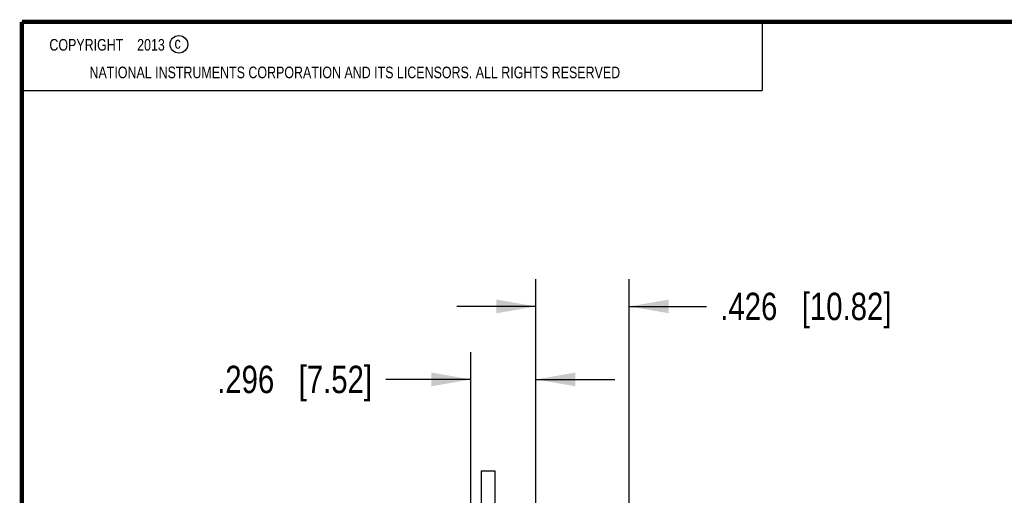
# Model space of a CAD drawing. Header units: inches. Extents: x 0.2 to 16.8, y 0.1 to 10.8.
# Tile 5 of 21: x 0.2 to 4.7, y 8.6 to 10.8. Entities that reach past the tile are written whole.
import ezdxf

# ---------------------------------------------------------------- set-up
doc = ezdxf.new("R2010")
doc.units = ezdxf.units.IN
doc.header["$LTSCALE"] = 0.935
doc.header["$MEASUREMENT"] = 0
doc.layers.get('0').update_dxf_attribs({"linetype": 'CONTINUOUS'})
doc.layers.add('DETAIL', color=7, linetype='CONTINUOUS')
doc.layers.add('DIMENSIONS', color=7, linetype='CONTINUOUS')
doc.styles.get("Standard").update_dxf_attribs({"font": 'txt', "width": 0.8})
doc.dimstyles.new('DIMSTYLE_1', dxfattribs={"dimtxt": 0.125, "dimasz": 0.18, "dimexe": 0.18, "dimexo": 0.0625, "dimgap": 0.09, "dimtad": 0, "dimtih": 1, "dimtoh": 1, "dimdec": 3, "dimzin": 4, "dimdsep": 46, "dimtxsty": 'STANDARD', "dimblk": '_FILLED', "dimblk1": '_FILLED', "dimblk2": '_FILLED', "dimcen": 0.09, "dimadec": 0, "dimazin": 0, "dimtp": 0.005, "dimtm": 0.005, "dimtfac": 1, "dimtdec": 3, "dimtofl": 0, "dimtmove": 0, "dimatfit": 3, "dimldrblk": '_FILLED', "dimfxl": 1, "dimtolj": 1, "dimtzin": 4, "dimarcsym": 0})

# ---------------------------------------------------------------- blocks, each defined once
blk = doc.blocks.new('_FILLED')
at = {"color": 0, "linetype": 'BYBLOCK'}
blk.add_solid([(0, 0), (-1, 0.174), (-1, -0.174)], dxfattribs=at)
blk = doc.blocks.new('*D11')
at = {"layer": 'DIMENSIONS', "color": 2, "linetype": 'CONTINUOUS'}
for p, q in [((2.2976, 8.2782), (2.2976, 9.2529)), ((2.5936, 8.1382), (2.5936, 9.2529)), ((2.2976, 9.1279), (1.9091, 9.1279)), ((2.5936, 9.1279), (2.9536, 9.1279))]:
    blk.add_line(p, q, dxfattribs=at)
at = {"layer": 'DIMENSIONS', "color": 2, "linetype": 'CONTINUOUS', "xscale": 0.18, "yscale": 0.18, "zscale": 0.18}
blk.add_blockref('_FILLED', (2.2976, 9.1279), dxfattribs=at)
at = {"layer": 'DIMENSIONS', "color": 2, "linetype": 'CONTINUOUS', "xscale": 0.18, "yscale": 0.18, "zscale": 0.18, "rotation": 180}
blk.add_blockref('_FILLED', (2.5936, 9.1279), dxfattribs=at)
at = {"layer": 'DIMENSIONS', "color": 2, "linetype": 'CONTINUOUS', "insert": (1.8466, 9.1904), "char_height": 0.125, "width": 1.125, "attachment_point": 3, "line_spacing_factor": 0.9}
blk.add_mtext('.296{\\Ftxt.shx;\\W1.000000;\\H0.125000; }[7.52]', dxfattribs=at)
blk = doc.blocks.new('*D12')
at = {"layer": 'DIMENSIONS', "color": 2, "linetype": 'CONTINUOUS'}
for p, q in [((2.5936, 8.1382), (2.5936, 9.5859)), ((3.0196, 8.2472), (3.0196, 9.5859)), ((2.5936, 9.4609), (2.2336, 9.4609)), ((3.0196, 9.4609), (3.3717, 9.4609))]:
    blk.add_line(p, q, dxfattribs=at)
at = {"layer": 'DIMENSIONS', "color": 2, "linetype": 'CONTINUOUS', "xscale": 0.18, "yscale": 0.18, "zscale": 0.18}
blk.add_blockref('_FILLED', (2.5936, 9.4609), dxfattribs=at)
at = {"layer": 'DIMENSIONS', "color": 2, "linetype": 'CONTINUOUS', "xscale": 0.18, "yscale": 0.18, "zscale": 0.18, "rotation": 180}
blk.add_blockref('_FILLED', (3.0196, 9.4609), dxfattribs=at)
at = {"layer": 'DIMENSIONS', "color": 2, "linetype": 'CONTINUOUS', "insert": (3.4342, 9.5234), "char_height": 0.125, "width": 1.225, "attachment_point": 1, "line_spacing_factor": 0.9}
blk.add_mtext('.426{\\Ftxt.shx;\\W1.000000;\\H0.125000; }[10.82]', dxfattribs=at)

msp = doc.modelspace()

# ---------------------------------------------------------------- linework, layer by layer
at = {"color": 2, "linetype": 'CONTINUOUS'}
for p, q in [((0.25, 10.7586), (3.625, 10.7586)), ((0.25, 10.7586), (0.25, 10.4456)), ((3.625, 10.7586), (3.625, 10.4456)), ((0.25, 10.4456), (3.625, 10.4456))]:
    msp.add_line(p, q, dxfattribs=at)
at = {"color": 7, "linetype": 'CONTINUOUS'}
for p, q in [((2.3446, 8.7109), (2.3446, 8.4917)), ((2.3446, 8.7109), (2.4066, 8.7109)), ((2.4066, 8.7109), (2.4066, 8.4917))]:
    msp.add_line(p, q, dxfattribs=at)
at = {"color": 7, "linetype": 'CONTINUOUS', "const_width": 0.02}
for points in [[(0.25, 10.7586), (0.25, 0.2586)], [(16.75, 10.7586), (0.25, 10.7586)]]:
    msp.add_lwpolyline(points, dxfattribs=at)
at = {"color": 2, "linetype": 'CONTINUOUS'}
msp.add_circle((0.9659, 10.6562), 0.0403, dxfattribs=at)

# ---------------------------------------------------------------- texts
at = {"color": 2, "linetype": 'CONTINUOUS', "char_height": 0.053, "attachment_point": 1, "line_spacing_factor": 0.9}
for s, insert, width in [('c', (0.946, 10.6893), 0.0424), ('NATIONAL INSTRUMENTS CORPORATION AND ITS LICENSORS. ALL RIGHTS RESERVED', (0.5583, 10.5546), 3.0104)]:
    msp.add_mtext(s, dxfattribs=dict(at, insert=insert, width=width))
at = {"layer": 'DETAIL', "color": 2, "linetype": 'CONTINUOUS', "insert": (0.3125, 10.6805), "char_height": 0.053, "width": 0.8904, "attachment_point": 1, "line_spacing_factor": 0.9}
msp.add_mtext('    COPYRIGHT    2013', dxfattribs=at)

# ---------------------------------------------------------------- dimensions: what is measured, and where the dimension line sits
at = {"layer": 'DIMENSIONS', "color": 2, "linetype": 'CONTINUOUS'}
for base, p1, p2, picture, middle in [((3.0196, 9.4609), (2.5936, 8.1382), (3.0196, 8.2472), '*D12', (4.0467, 9.4609)), ((2.5936, 9.1279), (2.2976, 8.2782), (2.5936, 8.1382), '*D11', (1.0341, 9.1279))]:
    dim = msp.add_linear_dim(base=base, p1=p1, p2=p2, dimstyle='DIMSTYLE_1', dxfattribs=at)
    dim.commit()
    dim.dimension.update_dxf_attribs({"geometry": picture, "text_midpoint": middle, "dimtype": 160})

doc.saveas('drawing.dxf')
